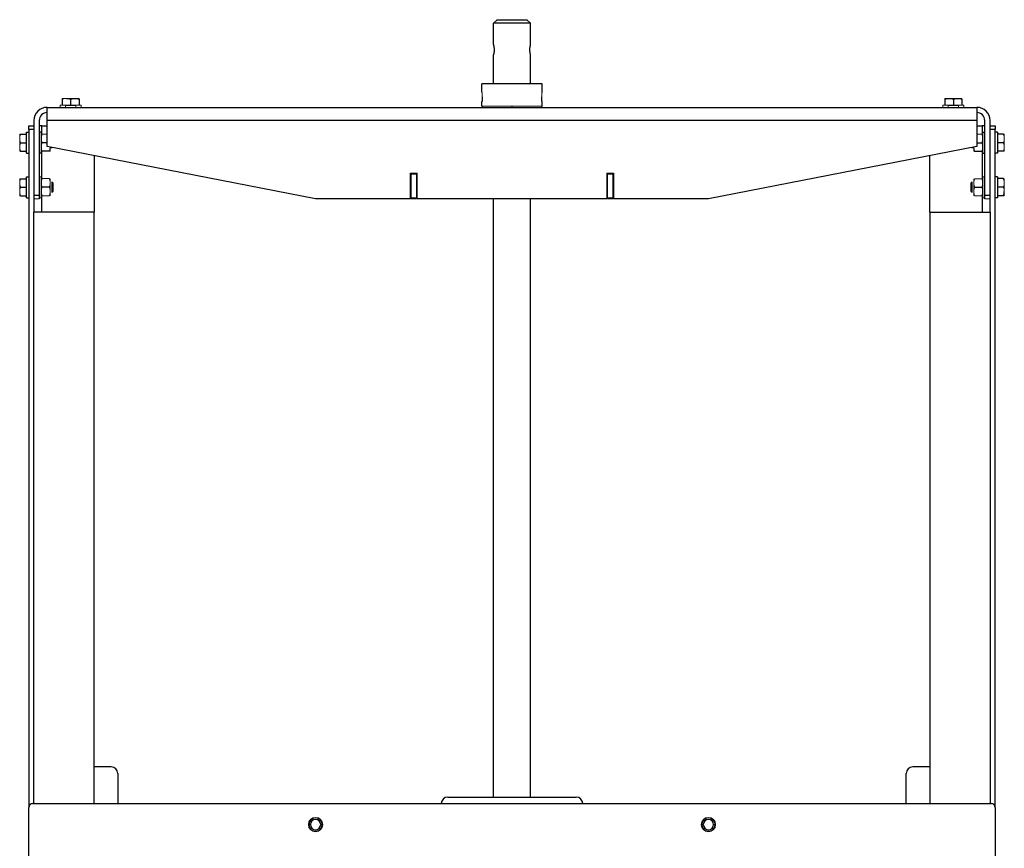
# Model space of a CAD drawing. Header units: millimetres. Extents: x 3 to 3643, y -1109 to 1171.
# Tile 13 of 13: x 2891 to 3643, y 92 to 725. Entities that reach past the tile are written whole.
import ezdxf

# ---------------------------------------------------------------- set-up
doc = ezdxf.new("R2010")
doc.units = ezdxf.units.MM

msp = doc.modelspace()

# ---------------------------------------------------------------- linework, layer by layer
at = {"color": 7, "linetype": 'Continuous', "lineweight": 25}
for p, q in [((3255.71, 725.09), (3252.96, 722.34)), ((3280.96, 722.34), (3252.96, 722.34)), ((3252.96, 706.09), (3252.96, 722.34)), ((3255.71, 725.09), (3278.21, 725.09)), ((3278.21, 725.09), (3280.96, 722.34)), ((3280.96, 706.09), (3280.96, 722.34)), ((3252.96, 706.09), (3252.96, 706.09)), ((3280.96, 706.09), (3280.96, 706.09)), ((3252.96, 698.09), (3252.96, 698.09)), ((3252.96, 676.09), (3252.96, 698.09)), ((3280.96, 698.09), (3280.96, 698.09)), ((3280.96, 676.09), (3280.96, 698.09)), ((3243.96, 669.89), (3243.96, 676.09)), ((3289.96, 676.09), (3243.96, 676.09)), ((3289.96, 669.89), (3289.96, 676.09)), ((2923.46, 664.41), (2923.46, 659.69)), ((2926.71, 664.99), (2933.21, 664.99)), ((2929.96, 664.41), (2929.96, 659.69)), ((2933.21, 664.99), (2936.46, 664.99)), ((2936.46, 664.41), (2936.46, 659.69)), ((3243.96, 662.29), (3244.01, 662.58)), ((3243.96, 662.29), (3243.96, 662.29)), ((3243.96, 659.09), (3243.96, 662.29)), ((3289.96, 662.29), (3289.96, 662.29)), ((3289.96, 659.09), (3289.96, 662.29)), ((3597.46, 664.99), (3600.71, 664.99)), ((3597.46, 664.41), (3597.46, 659.69)), ((3600.71, 664.99), (3607.21, 664.99)), ((3603.96, 664.41), (3603.96, 659.69)), ((3607.21, 664.99), (3610.46, 664.99)), ((3610.46, 664.41), (3610.46, 659.69)), ((2911.96, 648.09), (2911.96, 658.09)), ((2911.96, 658.09), (3621.96, 658.09)), ((3244.06, 659.09), (3244.06, 658.09)), ((3266.96, 658.09), (3266.96, 659.09)), ((3289.86, 658.09), (3289.86, 659.09)), ((3621.96, 658.09), (3621.96, 648.09)), ((2901.96, 648.09), (2901.96, 644.09)), ((2905.96, 648.09), (2905.96, 591.09)), ((2911.96, 628.09), (2911.96, 648.09)), ((3621.96, 648.09), (2911.96, 648.09)), ((3621.96, 648.09), (3621.96, 628.09)), ((3627.96, 591.09), (3627.96, 648.09)), ((3631.96, 644.09), (3631.96, 648.09)), ((2896.36, 623.09), (2896.36, 639.09)), ((2896.36, 639.09), (2897.96, 639.09)), ((2897.96, 641.09), (2897.96, 644.09)), ((2897.96, 644.09), (2901.96, 644.09)), ((2897.96, 641.09), (2897.96, 123.09)), ((2901.96, 641.09), (2897.96, 641.09)), ((2901.96, 644.09), (2901.96, 641.09)), ((2901.96, 641.09), (2901.96, 578.09)), ((2907.96, 644.09), (2905.96, 644.09)), ((2907.56, 639.09), (2905.96, 639.09)), ((2907.56, 639.09), (2907.56, 623.09)), ((2907.96, 644.09), (2911.96, 644.09)), ((3621.96, 644.09), (3625.96, 644.09)), ((3627.96, 644.09), (3625.96, 644.09)), ((3626.36, 639.09), (3627.96, 639.09)), ((3626.36, 623.09), (3626.36, 639.09)), ((3631.96, 641.09), (3631.96, 644.09)), ((3631.96, 644.09), (3635.96, 644.09)), ((3631.96, 578.09), (3631.96, 641.09)), ((3635.96, 641.09), (3631.96, 641.09)), ((3635.96, 644.09), (3635.96, 641.09)), ((3635.96, 123.09), (3635.96, 641.09)), ((3637.56, 639.09), (3635.96, 639.09)), ((3637.56, 639.09), (3637.56, 623.09)), ((2891.64, 637.59), (2896.36, 637.59)), ((3642.28, 637.59), (3637.56, 637.59)), ((2891.64, 631.09), (2896.36, 631.09)), ((2891.64, 624.59), (2896.36, 624.59)), ((2911.96, 631.09), (2908.14, 631.09)), ((2913.78, 624.59), (2908.14, 624.59)), ((3116.96, 588.09), (2911.96, 628.09)), ((2915.59, 627.09), (2915.59, 627.38)), ((3621.96, 628.09), (3416.96, 588.09)), ((3618.33, 627.38), (3618.33, 627.09)), ((3620.14, 624.59), (3625.78, 624.59)), ((3621.96, 631.09), (3625.78, 631.09)), ((3642.28, 631.09), (3637.56, 631.09)), ((3642.28, 624.59), (3637.56, 624.59)), ((2896.36, 623.09), (2897.96, 623.09)), ((2907.56, 623.09), (2905.96, 623.09)), ((2947.96, 621.07), (2947.96, 578.09)), ((3585.96, 578.09), (3585.96, 621.07)), ((3626.36, 623.09), (3627.96, 623.09)), ((3637.56, 623.09), (3635.96, 623.09)), ((2891.64, 603.59), (2896.36, 603.59)), ((2896.36, 589.09), (2896.36, 605.09)), ((2896.36, 605.09), (2897.96, 605.09)), ((2907.56, 605.09), (2907.56, 589.09)), ((3189.46, 588.09), (3189.46, 607.89)), ((3189.96, 589.09), (3189.96, 607.09)), ((3193.96, 607.09), (3193.96, 589.09)), ((3339.96, 589.09), (3339.96, 607.09)), ((3343.96, 607.09), (3343.96, 589.09)), ((3344.46, 607.89), (3344.46, 588.09)), ((3626.36, 589.09), (3626.36, 605.09)), ((3637.56, 605.09), (3635.96, 605.09)), ((3637.56, 605.09), (3637.56, 589.09)), ((3642.28, 603.62), (3637.56, 603.62)), ((2891.64, 597.09), (2896.36, 597.09)), ((2913.78, 597.15), (2908.14, 597.15)), ((2916.36, 600.33), (2916.36, 593.86)), ((3617.56, 593.86), (3617.56, 600.33)), ((3620.14, 597.09), (3625.78, 597.09)), ((3642.28, 597.15), (3637.56, 597.15)), ((2891.64, 590.59), (2896.36, 590.59)), ((2896.36, 589.09), (2897.96, 589.09)), ((2901.96, 591.09), (2905.96, 591.09)), ((2905.96, 591.09), (2905.96, 588.09)), ((3189.46, 588.09), (3116.96, 588.09)), ((3339.46, 588.09), (3194.46, 588.09)), ((3252.96, 131.09), (3252.96, 588.09)), ((3280.96, 131.09), (3280.96, 588.09)), ((3416.96, 588.09), (3344.46, 588.09)), ((3627.96, 591.09), (3631.96, 591.09)), ((3627.96, 588.09), (3627.96, 591.09)), ((3637.56, 589.09), (3635.96, 589.09)), ((3642.28, 590.62), (3637.56, 590.62)), ((3642.28, 590.56), (3637.56, 590.56)), ((2947.96, 578.09), (2901.96, 578.09)), ((2901.96, 126.09), (2901.96, 578.09)), ((2947.96, 126.09), (2947.96, 578.09)), ((3585.96, 578.09), (3585.96, 126.09)), ((3585.96, 578.09), (3631.96, 578.09)), ((3631.96, 578.09), (3631.96, 126.09)), ((2960.96, 154.09), (2947.96, 154.09)), ((3585.96, 154.09), (3572.96, 154.09)), ((2965.96, 149.09), (2965.96, 126.09)), ((3567.96, 126.09), (3567.96, 149.09)), ((3217.96, 131.09), (3315.96, 131.09)), ((2897.96, -531.91), (2897.96, 123.09)), ((2900.96, 126.09), (3632.96, 126.09)), ((3635.96, 123.09), (3635.96, -531.91)), ((3113.01, 110.09), (3111.81, 110.09)), ((3120.91, 110.09), (3122.11, 110.09)), ((3413.01, 110.09), (3411.81, 110.09)), ((3420.91, 110.09), (3422.11, 110.09))]:
    msp.add_line(p, q, dxfattribs=at)
at = {"color": 144, "linetype": 'Continuous', "lineweight": 18}
for p, q in [((2923.46, 664.99), (2926.71, 664.99)), ((2921.96, 659.69), (2937.96, 659.69)), ((2921.96, 659.69), (2921.96, 658.09)), ((2925.96, 659.49), (2933.96, 659.49)), ((2925.96, 659.49), (2925.96, 658.09)), ((2933.96, 659.49), (2933.96, 658.09)), ((2937.96, 659.69), (2937.96, 658.09)), ((3289.96, 659.09), (3243.96, 659.09)), ((3595.96, 659.69), (3611.96, 659.69)), ((3595.96, 659.69), (3595.96, 658.09)), ((3599.96, 659.49), (3607.96, 659.49)), ((3599.96, 659.49), (3599.96, 658.09)), ((3607.96, 659.49), (3607.96, 658.09)), ((3611.96, 659.69), (3611.96, 658.09)), ((2891.06, 634.34), (2891.06, 637.59)), ((2891.06, 627.84), (2891.06, 634.34)), ((2911.96, 637.59), (2908.14, 637.59)), ((3621.96, 637.59), (3625.78, 637.59)), ((3642.86, 637.59), (3642.86, 634.34)), ((3642.86, 634.34), (3642.86, 627.84)), ((2891.06, 624.59), (2891.06, 627.84)), ((2914.32, 627.63), (2913.78, 624.59)), ((2914.36, 627.63), (2914.36, 624.59)), ((2914.36, 627.09), (2915.59, 627.09)), ((2915.84, 627.34), (2915.59, 627.09)), ((3618.08, 627.34), (3618.33, 627.09)), ((3619.56, 627.09), (3618.33, 627.09)), ((3619.56, 624.59), (3619.56, 627.63)), ((3620.14, 624.59), (3619.6, 627.63)), ((3642.86, 627.84), (3642.86, 624.59)), ((2891.06, 600.34), (2891.06, 603.59)), ((2907.56, 605.09), (2905.96, 605.09)), ((2913.78, 603.62), (2908.14, 603.62)), ((2914.36, 603.59), (2914.36, 600.39)), ((3189.46, 607.89), (3194.46, 607.89)), ((3189.96, 607.09), (3189.96, 607.89)), ((3193.96, 607.09), (3189.96, 607.09)), ((3193.96, 607.89), (3193.96, 607.09)), ((3194.46, 607.89), (3194.46, 588.09)), ((3339.46, 588.09), (3339.46, 607.89)), ((3339.46, 607.89), (3344.46, 607.89)), ((3339.96, 607.09), (3339.96, 607.89)), ((3343.96, 607.09), (3339.96, 607.09)), ((3343.96, 607.89), (3343.96, 607.09)), ((3619.56, 600.34), (3619.56, 603.59)), ((3620.14, 603.59), (3625.78, 603.59)), ((3626.36, 605.09), (3627.96, 605.09)), ((3642.86, 603.59), (3642.86, 600.39)), ((2891.06, 593.84), (2891.06, 600.34)), ((2914.36, 600.39), (2914.36, 593.89)), ((2915.59, 593.09), (2915.59, 601.09)), ((2916.36, 600.33), (2915.59, 601.09)), ((3617.56, 600.33), (3618.33, 601.09)), ((3618.33, 601.09), (3618.33, 593.09)), ((3619.56, 593.84), (3619.56, 600.34)), ((3642.86, 600.39), (3642.86, 593.89)), ((2891.06, 590.59), (2891.06, 593.84)), ((2905.96, 588.09), (2901.96, 588.09)), ((2907.56, 589.09), (2905.96, 589.09)), ((2913.78, 590.62), (2908.14, 590.62)), ((2914.36, 593.89), (2914.36, 590.59)), ((2916.36, 593.86), (2915.59, 593.09)), ((3189.96, 589.09), (3193.96, 589.09)), ((3189.96, 588.09), (3189.96, 589.09)), ((3193.96, 588.09), (3189.96, 588.09)), ((3193.96, 589.09), (3193.96, 588.09)), ((3339.96, 589.09), (3343.96, 589.09)), ((3339.96, 588.09), (3339.96, 589.09)), ((3343.96, 588.09), (3339.96, 588.09)), ((3343.96, 589.09), (3343.96, 588.09)), ((3617.56, 593.86), (3618.33, 593.09)), ((3619.56, 590.59), (3619.56, 593.84)), ((3620.14, 590.59), (3625.78, 590.59)), ((3626.36, 589.09), (3627.96, 589.09)), ((3631.96, 588.09), (3627.96, 588.09)), ((3642.86, 593.89), (3642.86, 590.59))]:
    msp.add_line(p, q, dxfattribs=at)
at = {"color": 8, "linetype": 'Continuous', "lineweight": 25}
for p, q in [((2907.96, 636.58), (2907.96, 644.09)), ((3625.96, 644.09), (3625.96, 636.58)), ((2907.96, 602.62), (2907.96, 624.59)), ((3625.96, 624.59), (3625.96, 602.58)), ((2907.96, 596.14), (2907.96, 598.16)), ((3625.96, 598.1), (3625.96, 596.08)), ((2907.96, 578.09), (2907.96, 591.64)), ((3625.96, 591.6), (3625.96, 578.09))]:
    msp.add_line(p, q, dxfattribs=at)
at = {"color": 7, "linetype": 'Continuous', "lineweight": 25}
for centre, radius, start, end in [((2911.96, 648.09), 10, 90, 180), ((2911.96, 648.09), 6, 90, 180), ((3621.96, 648.09), 10, 0, 90), ((3621.96, 648.09), 6, 0, 90), ((2960.96, 149.09), 5, 0, 90), ((3572.96, 149.09), 5, 90, 180), ((3217.96, 126.09), 5, 90, 180), ((3315.96, 126.09), 5, 0, 90), ((2900.96, 123.09), 3, 90, 180), ((3632.96, 123.09), 3, 0, 90), ((3116.96, 110.09), 5.15, 0, 180), ((3116.96, 110.09), 3.95, 0, 180), ((3416.96, 110.09), 5.15, 0, 180), ((3416.96, 110.09), 3.95, 0, 180), ((3116.96, 110.09), 5.15, 180, 0), ((3116.96, 110.09), 3.95, 180, 0), ((3416.96, 110.09), 5.15, 180, 0), ((3416.96, 110.09), 3.95, 180, 0)]:
    msp.add_arc(centre, radius, start, end, dxfattribs=at)
at = {"color": 144, "linetype": 'Continuous', "lineweight": 18}
for centre, start, end in [((3116.96, 110.09), 0, 180), ((3416.96, 110.09), 0, 180), ((3116.96, 110.09), 180, 0), ((3416.96, 110.09), 180, 0)]:
    msp.add_arc(centre, 5.5, start, end, dxfattribs=at)
at = {"color": 7, "linetype": 'Continuous', "lineweight": 25}
for points, knots in [([(3253.54, 702.09), (3253.54, 702.16), (3253.54, 702.28), (3253.54, 702.47), (3253.53, 702.66), (3253.52, 702.86), (3253.51, 703.05), (3253.49, 703.24), (3253.48, 703.44), (3253.45, 703.68), (3253.41, 703.98), (3253.36, 704.3), (3253.31, 704.62), (3253.25, 704.93), (3253.19, 705.2), (3253.13, 705.44), (3253.09, 705.63), (3253.04, 705.8), (3253.01, 705.93), (3252.98, 706.03), (3252.96, 706.08), (3252.96, 706.09), (3252.96, 706.09)], [0, 0, 0, 0, 0.0296015, 0.0596666, 0.0902015, 0.1212117, 0.1527027, 0.1846797, 0.2171476, 0.2501113, 0.3093345, 0.3752371, 0.4260932, 0.5004203, 0.5718914, 0.6250371, 0.6906384, 0.7503212, 0.8153096, 0.8785595, 0.9401091, 1, 1, 1, 1]), ([(3252.96, 698.09), (3252.96, 698.09), (3252.96, 698.1), (3252.96, 698.11), (3252.97, 698.13), (3252.98, 698.17), (3252.99, 698.21), (3253.01, 698.26), (3253.02, 698.32), (3253.05, 698.42), (3253.09, 698.56), (3253.13, 698.75), (3253.19, 698.99), (3253.25, 699.26), (3253.31, 699.57), (3253.36, 699.89), (3253.41, 700.21), (3253.46, 700.57), (3253.5, 700.94), (3253.52, 701.33), (3253.54, 701.71), (3253.54, 701.97), (3253.54, 702.09)], [0, 0, 0, 0, 0.029808, 0.060029, 0.090669, 0.121732, 0.153224, 0.18515, 0.217514, 0.250322, 0.309731, 0.37503, 0.428374, 0.500362, 0.574361, 0.625244, 0.69104, 0.750204, 0.815543, 0.878928, 0.940399, 1, 1, 1, 1]), ([(3280.96, 706.09), (3280.96, 706.09), (3280.96, 706.09), (3280.95, 706.08), (3280.95, 706.05), (3280.94, 706.02), (3280.93, 705.98), (3280.91, 705.93), (3280.89, 705.86), (3280.87, 705.77), (3280.83, 705.63), (3280.79, 705.44), (3280.73, 705.2), (3280.67, 704.92), (3280.61, 704.62), (3280.55, 704.29), (3280.51, 703.98), (3280.46, 703.62), (3280.42, 703.25), (3280.4, 702.86), (3280.38, 702.47), (3280.38, 702.22), (3280.38, 702.09)], [0, 0, 0, 0, 0.029808, 0.060029, 0.090669, 0.121732, 0.153224, 0.18515, 0.217514, 0.250322, 0.309731, 0.37503, 0.428374, 0.500362, 0.574361, 0.625244, 0.69104, 0.750204, 0.815543, 0.878928, 0.940399, 1, 1, 1, 1]), ([(3280.38, 702.09), (3280.38, 702.03), (3280.38, 701.91), (3280.38, 701.72), (3280.39, 701.52), (3280.4, 701.33), (3280.41, 701.14), (3280.42, 700.94), (3280.44, 700.75), (3280.47, 700.51), (3280.51, 700.21), (3280.55, 699.89), (3280.61, 699.57), (3280.67, 699.26), (3280.73, 698.98), (3280.79, 698.75), (3280.83, 698.56), (3280.88, 698.39), (3280.91, 698.26), (3280.94, 698.16), (3280.96, 698.1), (3280.96, 698.1), (3280.96, 698.09)], [0, 0, 0, 0, 0.029601, 0.059667, 0.090201, 0.121212, 0.152703, 0.18468, 0.217148, 0.250111, 0.309335, 0.375237, 0.426093, 0.50042, 0.571891, 0.625037, 0.690638, 0.750321, 0.81531, 0.87856, 0.940109, 1, 1, 1, 1]), ([(2926.71, 664.99), (2926.8, 664.99), (2926.98, 664.99), (2927.26, 664.98), (2927.58, 664.95), (2927.95, 664.91), (2928.48, 664.82), (2929.16, 664.67), (2929.69, 664.5), (2929.96, 664.41)], [0, 0, 0, 0, 0.083508, 0.166991, 0.250907, 0.374976, 0.500396, 0.745108, 1, 1, 1, 1]), ([(2929.96, 664.41), (2930.07, 664.45), (2930.29, 664.52), (2930.61, 664.61), (2930.93, 664.7), (2931.25, 664.77), (2931.6, 664.84), (2931.98, 664.91), (2932.39, 664.96), (2932.8, 664.99), (2933.07, 664.99), (2933.21, 664.99)], [0, 0, 0, 0, 0.103678, 0.205184, 0.30486, 0.403084, 0.500277, 0.625508, 0.749528, 0.875047, 1, 1, 1, 1]), ([(2933.21, 664.99), (2933.3, 664.99), (2933.48, 664.99), (2933.76, 664.98), (2934.08, 664.95), (2934.45, 664.91), (2934.98, 664.82), (2935.66, 664.67), (2936.19, 664.5), (2936.46, 664.41)], [0, 0, 0, 0, 0.083508, 0.166991, 0.250907, 0.374976, 0.500396, 0.745108, 1, 1, 1, 1]), ([(2936.46, 664.41), (2936.46, 664.45), (2936.46, 664.52), (2936.46, 664.61), (2936.46, 664.7), (2936.46, 664.77), (2936.46, 664.84), (2936.46, 664.91), (2936.46, 664.96), (2936.46, 664.99), (2936.46, 664.99), (2936.46, 664.99)], [0, 0, 0, 0, 0.10321, 0.20427, 0.303514, 0.401316, 0.49809, 0.623873, 0.748318, 0.874385, 1, 1, 1, 1]), ([(3244.28, 666.09), (3244.28, 666.03), (3244.28, 665.91), (3244.27, 665.72), (3244.27, 665.54), (3244.26, 665.29), (3244.25, 664.99), (3244.23, 664.64), (3244.21, 664.3), (3244.17, 663.87), (3244.12, 663.39), (3244.07, 662.99), (3244.03, 662.74), (3244, 662.58), (3243.99, 662.45), (3243.97, 662.36), (3243.96, 662.3), (3243.96, 662.3), (3243.96, 662.29)], [0, 0, 0, 0, 0.031254, 0.06244, 0.093637, 0.124922, 0.187567, 0.250307, 0.312615, 0.375018, 0.500234, 0.625003, 0.687536, 0.750036, 0.812694, 0.875312, 0.937665, 1, 1, 1, 1]), ([(3289.96, 662.29), (3289.96, 662.29), (3289.96, 662.3), (3289.96, 662.31), (3289.95, 662.33), (3289.95, 662.38), (3289.93, 662.45), (3289.91, 662.58), (3289.89, 662.74), (3289.85, 662.99), (3289.8, 663.39), (3289.75, 663.87), (3289.71, 664.3), (3289.69, 664.64), (3289.67, 664.99), (3289.65, 665.35), (3289.65, 665.72), (3289.64, 665.97), (3289.64, 666.09)], [0, 0, 0, 0, 0.031259, 0.062449, 0.093645, 0.124922, 0.187586, 0.250307, 0.312638, 0.375018, 0.500234, 0.625002, 0.687559, 0.750037, 0.812709, 0.875312, 0.937668, 1, 1, 1, 1]), ([(3597.46, 664.41), (3597.57, 664.45), (3597.79, 664.52), (3598.11, 664.61), (3598.43, 664.7), (3598.75, 664.77), (3599.1, 664.84), (3599.48, 664.91), (3599.89, 664.96), (3600.3, 664.99), (3600.57, 664.99), (3600.71, 664.99)], [0, 0, 0, 0, 0.103678, 0.205184, 0.30486, 0.403084, 0.500277, 0.625508, 0.749528, 0.875047, 1, 1, 1, 1]), ([(3597.46, 664.99), (3597.46, 664.99), (3597.46, 664.99), (3597.46, 664.98), (3597.46, 664.95), (3597.46, 664.91), (3597.46, 664.82), (3597.46, 664.67), (3597.46, 664.5), (3597.46, 664.41)], [0, 0, 0, 0, 0.083375, 0.166778, 0.250668, 0.374704, 0.49998, 0.744893, 1, 1, 1, 1]), ([(3600.71, 664.99), (3600.8, 664.99), (3600.98, 664.99), (3601.26, 664.98), (3601.58, 664.95), (3601.95, 664.91), (3602.48, 664.82), (3603.16, 664.67), (3603.69, 664.5), (3603.96, 664.41)], [0, 0, 0, 0, 0.083508, 0.166991, 0.250907, 0.374976, 0.500396, 0.745108, 1, 1, 1, 1]), ([(3603.96, 664.41), (3604.07, 664.45), (3604.29, 664.52), (3604.61, 664.61), (3604.93, 664.7), (3605.25, 664.77), (3605.6, 664.84), (3605.98, 664.91), (3606.39, 664.96), (3606.8, 664.99), (3607.07, 664.99), (3607.21, 664.99)], [0, 0, 0, 0, 0.103678, 0.205184, 0.30486, 0.403084, 0.500277, 0.625508, 0.749528, 0.875047, 1, 1, 1, 1]), ([(3607.21, 664.99), (3607.3, 664.99), (3607.48, 664.99), (3607.76, 664.98), (3608.08, 664.95), (3608.45, 664.91), (3608.98, 664.82), (3609.66, 664.67), (3610.19, 664.5), (3610.46, 664.41)], [0, 0, 0, 0, 0.083508, 0.166991, 0.250907, 0.374976, 0.500396, 0.745108, 1, 1, 1, 1]), ([(3610.46, 664.41), (3610.46, 664.45), (3610.46, 664.52), (3610.46, 664.61), (3610.46, 664.7), (3610.46, 664.77), (3610.46, 664.84), (3610.46, 664.91), (3610.46, 664.96), (3610.46, 664.99), (3610.46, 664.99), (3610.46, 664.99)], [0, 0, 0, 0, 0.10321, 0.20427, 0.303514, 0.401316, 0.49809, 0.623873, 0.748318, 0.874385, 1, 1, 1, 1]), ([(3642.28, 603.56), (3642.31, 603.57), (3642.39, 603.57), (3642.48, 603.57), (3642.56, 603.57), (3642.64, 603.58), (3642.71, 603.58), (3642.77, 603.58), (3642.82, 603.59), (3642.85, 603.59), (3642.86, 603.59), (3642.86, 603.59)], [0, 0, 0, 0, 0.10321, 0.20427, 0.303514, 0.401316, 0.49809, 0.623873, 0.748318, 0.874385, 1, 1, 1, 1]), ([(3642.28, 590.56), (3642.31, 590.67), (3642.39, 590.89), (3642.48, 591.21), (3642.57, 591.53), (3642.64, 591.85), (3642.71, 592.2), (3642.77, 592.57), (3642.82, 592.98), (3642.85, 593.39), (3642.86, 593.66), (3642.86, 593.8)], [0, 0, 0, 0, 0.103678, 0.205184, 0.30486, 0.403084, 0.500277, 0.625508, 0.749528, 0.875047, 1, 1, 1, 1]), ([(3642.86, 590.59), (3642.86, 590.59), (3642.86, 590.59), (3642.84, 590.59), (3642.82, 590.59), (3642.77, 590.58), (3642.68, 590.58), (3642.53, 590.57), (3642.36, 590.57), (3642.28, 590.56)], [0, 0, 0, 0, 0.083375, 0.166778, 0.250668, 0.374704, 0.49998, 0.744893, 1, 1, 1, 1])]:
    msp.add_open_spline(points, degree=3, knots=knots, dxfattribs=at)
at = {"color": 144, "linetype": 'Continuous', "lineweight": 18}
for points, knots in [([(3243.96, 669.89), (3243.96, 669.89), (3243.96, 669.89), (3243.96, 669.88), (3243.97, 669.85), (3243.97, 669.81), (3243.99, 669.74), (3244, 669.61), (3244.03, 669.45), (3244.07, 669.19), (3244.12, 668.8), (3244.17, 668.32), (3244.21, 667.89), (3244.23, 667.55), (3244.25, 667.2), (3244.26, 666.84), (3244.27, 666.47), (3244.27, 666.22), (3244.28, 666.09)], [0, 0, 0, 0, 0.031244, 0.062419, 0.0936, 0.124863, 0.18739, 0.249973, 0.312578, 0.375232, 0.499804, 0.625041, 0.68742, 0.74972, 0.812374, 0.874958, 0.937491, 1, 1, 1, 1]), ([(3289.64, 666.09), (3289.64, 666.16), (3289.64, 666.28), (3289.65, 666.47), (3289.65, 666.65), (3289.66, 666.9), (3289.67, 667.2), (3289.69, 667.55), (3289.71, 667.89), (3289.75, 668.32), (3289.8, 668.8), (3289.85, 669.19), (3289.89, 669.45), (3289.91, 669.61), (3289.93, 669.74), (3289.95, 669.83), (3289.96, 669.88), (3289.96, 669.89), (3289.96, 669.89)], [0, 0, 0, 0, 0.03137, 0.062671, 0.093983, 0.125384, 0.187688, 0.250085, 0.312627, 0.375265, 0.500232, 0.624817, 0.687496, 0.750141, 0.812447, 0.874713, 0.937365, 1, 1, 1, 1]), ([(2926.71, 664.99), (2926.62, 664.99), (2926.44, 664.99), (2926.17, 664.98), (2925.9, 664.96), (2925.62, 664.93), (2925.35, 664.89), (2924.99, 664.82), (2924.54, 664.73), (2924.01, 664.59), (2923.64, 664.47), (2923.46, 664.41)], [0, 0, 0, 0, 0.081502, 0.163638, 0.246471, 0.33006, 0.414465, 0.499743, 0.659263, 0.825926, 1, 1, 1, 1]), ([(2923.46, 664.41), (2923.46, 664.45), (2923.46, 664.52), (2923.46, 664.62), (2923.46, 664.7), (2923.46, 664.78), (2923.46, 664.86), (2923.46, 664.93), (2923.46, 664.98), (2923.46, 664.99), (2923.46, 664.99)], [0, 0, 0, 0, 0.105254, 0.207833, 0.307789, 0.405181, 0.500071, 0.669761, 0.836245, 1, 1, 1, 1]), ([(2891.64, 637.59), (2891.6, 637.48), (2891.53, 637.26), (2891.44, 636.93), (2891.35, 636.61), (2891.28, 636.3), (2891.2, 635.91), (2891.12, 635.44), (2891.07, 634.89), (2891.06, 634.52), (2891.06, 634.34)], [0, 0, 0, 0, 0.105163, 0.207654, 0.307527, 0.40484, 0.499654, 0.669491, 0.836114, 1, 1, 1, 1]), ([(2891.06, 637.59), (2891.06, 637.59), (2891.06, 637.59), (2891.08, 637.59), (2891.1, 637.59), (2891.13, 637.59), (2891.17, 637.59), (2891.23, 637.59), (2891.33, 637.59), (2891.47, 637.59), (2891.58, 637.59), (2891.64, 637.59)], [0, 0, 0, 0, 0.081844, 0.16433, 0.247522, 0.331479, 0.416262, 0.501929, 0.660777, 0.826712, 1, 1, 1, 1]), ([(2891.06, 634.34), (2891.06, 634.25), (2891.06, 634.07), (2891.08, 633.8), (2891.1, 633.53), (2891.13, 633.26), (2891.17, 632.98), (2891.23, 632.62), (2891.32, 632.18), (2891.46, 631.64), (2891.58, 631.28), (2891.64, 631.09)], [0, 0, 0, 0, 0.081502, 0.163638, 0.246471, 0.33006, 0.414465, 0.499743, 0.659263, 0.825926, 1, 1, 1, 1]), ([(2908.14, 637.59), (2908.1, 637.48), (2908.03, 637.26), (2907.94, 636.93), (2907.85, 636.61), (2907.78, 636.3), (2907.7, 635.91), (2907.62, 635.44), (2907.57, 634.89), (2907.56, 634.52), (2907.56, 634.34)], [0, 0, 0, 0, 0.105163, 0.207654, 0.307527, 0.40484, 0.499654, 0.669491, 0.836114, 1, 1, 1, 1]), ([(2907.56, 634.34), (2907.56, 634.25), (2907.56, 634.07), (2907.58, 633.8), (2907.6, 633.53), (2907.63, 633.26), (2907.67, 632.98), (2907.73, 632.62), (2907.82, 632.18), (2907.96, 631.64), (2908.08, 631.28), (2908.14, 631.09)], [0, 0, 0, 0, 0.081502, 0.163638, 0.246471, 0.33006, 0.414465, 0.499743, 0.659263, 0.825926, 1, 1, 1, 1]), ([(3626.36, 634.34), (3626.36, 634.43), (3626.36, 634.61), (3626.34, 634.88), (3626.32, 635.16), (3626.29, 635.43), (3626.25, 635.71), (3626.19, 636.07), (3626.09, 636.51), (3625.95, 637.05), (3625.84, 637.41), (3625.78, 637.59)], [0, 0, 0, 0, 0.081502, 0.163638, 0.246471, 0.33006, 0.414465, 0.499743, 0.659263, 0.825926, 1, 1, 1, 1]), ([(3625.78, 631.09), (3625.82, 631.2), (3625.89, 631.42), (3625.98, 631.75), (3626.07, 632.07), (3626.14, 632.39), (3626.22, 632.78), (3626.29, 633.25), (3626.35, 633.8), (3626.36, 634.16), (3626.36, 634.34)], [0, 0, 0, 0, 0.105163, 0.207654, 0.307527, 0.40484, 0.499654, 0.669491, 0.836114, 1, 1, 1, 1]), ([(3642.86, 634.34), (3642.86, 634.43), (3642.86, 634.61), (3642.84, 634.88), (3642.82, 635.16), (3642.79, 635.43), (3642.75, 635.71), (3642.69, 636.07), (3642.59, 636.51), (3642.45, 637.05), (3642.34, 637.41), (3642.28, 637.59)], [0, 0, 0, 0, 0.0815015, 0.1636378, 0.2464705, 0.3300601, 0.4144652, 0.4997428, 0.6592633, 0.825926, 1, 1, 1, 1]), ([(3642.28, 637.59), (3642.32, 637.59), (3642.39, 637.59), (3642.48, 637.59), (3642.57, 637.59), (3642.64, 637.59), (3642.72, 637.59), (3642.79, 637.59), (3642.85, 637.59), (3642.86, 637.59), (3642.86, 637.59)], [0, 0, 0, 0, 0.105254, 0.207833, 0.307789, 0.405181, 0.500071, 0.669761, 0.836245, 1, 1, 1, 1]), ([(3642.28, 631.09), (3642.32, 631.2), (3642.39, 631.42), (3642.48, 631.75), (3642.57, 632.07), (3642.64, 632.39), (3642.72, 632.78), (3642.79, 633.25), (3642.85, 633.8), (3642.86, 634.16), (3642.86, 634.34)], [0, 0, 0, 0, 0.1051631, 0.2076544, 0.3075274, 0.4048399, 0.4996542, 0.669491, 0.8361136, 1, 1, 1, 1]), ([(2891.64, 631.09), (2891.6, 630.98), (2891.53, 630.76), (2891.44, 630.43), (2891.35, 630.11), (2891.28, 629.8), (2891.2, 629.41), (2891.12, 628.94), (2891.07, 628.39), (2891.06, 628.02), (2891.06, 627.84)], [0, 0, 0, 0, 0.105163, 0.207654, 0.307527, 0.40484, 0.499654, 0.669491, 0.836114, 1, 1, 1, 1]), ([(2891.06, 627.84), (2891.06, 627.75), (2891.06, 627.57), (2891.08, 627.3), (2891.1, 627.03), (2891.13, 626.76), (2891.17, 626.48), (2891.23, 626.12), (2891.32, 625.68), (2891.46, 625.14), (2891.58, 624.78), (2891.64, 624.59)], [0, 0, 0, 0, 0.081502, 0.163638, 0.246471, 0.33006, 0.414465, 0.499743, 0.659263, 0.825926, 1, 1, 1, 1]), ([(2891.64, 624.59), (2891.6, 624.59), (2891.53, 624.59), (2891.44, 624.59), (2891.35, 624.59), (2891.28, 624.59), (2891.2, 624.59), (2891.12, 624.59), (2891.07, 624.59), (2891.06, 624.59), (2891.06, 624.59)], [0, 0, 0, 0, 0.105254, 0.207833, 0.307789, 0.405181, 0.500071, 0.669761, 0.836245, 1, 1, 1, 1]), ([(2908.14, 631.09), (2908.1, 630.98), (2908.03, 630.76), (2907.94, 630.43), (2907.85, 630.11), (2907.78, 629.8), (2907.7, 629.41), (2907.62, 628.94), (2907.57, 628.39), (2907.56, 628.02), (2907.56, 627.84)], [0, 0, 0, 0, 0.1051631, 0.2076544, 0.3075274, 0.4048399, 0.4996542, 0.669491, 0.8361136, 1, 1, 1, 1]), ([(2907.56, 627.84), (2907.56, 627.75), (2907.56, 627.57), (2907.58, 627.3), (2907.6, 627.03), (2907.63, 626.76), (2907.67, 626.48), (2907.73, 626.12), (2907.82, 625.68), (2907.96, 625.14), (2908.08, 624.78), (2908.14, 624.59)], [0, 0, 0, 0, 0.081502, 0.163638, 0.246471, 0.33006, 0.414465, 0.499743, 0.659263, 0.825926, 1, 1, 1, 1]), ([(2908.14, 624.59), (2908.1, 624.59), (2908.03, 624.59), (2907.94, 624.59), (2907.85, 624.59), (2907.78, 624.59), (2907.7, 624.59), (2907.62, 624.59), (2907.57, 624.59), (2907.56, 624.59), (2907.56, 624.59)], [0, 0, 0, 0, 0.105406, 0.208129, 0.308224, 0.405748, 0.500764, 0.670211, 0.836465, 1, 1, 1, 1]), ([(2914.36, 624.59), (2914.36, 624.59), (2914.36, 624.59), (2914.34, 624.59), (2914.32, 624.59), (2914.29, 624.59), (2914.25, 624.59), (2914.19, 624.59), (2914.09, 624.59), (2913.95, 624.59), (2913.84, 624.59), (2913.78, 624.59)], [0, 0, 0, 0, 0.081802, 0.164245, 0.247393, 0.331306, 0.416044, 0.501664, 0.660592, 0.826616, 1, 1, 1, 1]), ([(3620.14, 624.59), (3620.1, 624.59), (3620.03, 624.59), (3619.94, 624.59), (3619.85, 624.59), (3619.78, 624.59), (3619.7, 624.59), (3619.62, 624.59), (3619.57, 624.59), (3619.56, 624.59), (3619.56, 624.59)], [0, 0, 0, 0, 0.105406, 0.208129, 0.308224, 0.405748, 0.500764, 0.670211, 0.836465, 1, 1, 1, 1]), ([(3626.36, 627.84), (3626.36, 627.93), (3626.36, 628.11), (3626.34, 628.38), (3626.32, 628.66), (3626.29, 628.93), (3626.25, 629.21), (3626.19, 629.57), (3626.09, 630.01), (3625.95, 630.55), (3625.84, 630.91), (3625.78, 631.09)], [0, 0, 0, 0, 0.081502, 0.163638, 0.246471, 0.33006, 0.414465, 0.499743, 0.659263, 0.825926, 1, 1, 1, 1]), ([(3625.78, 624.59), (3625.82, 624.7), (3625.89, 624.92), (3625.98, 625.25), (3626.07, 625.57), (3626.14, 625.89), (3626.22, 626.28), (3626.29, 626.75), (3626.35, 627.3), (3626.36, 627.66), (3626.36, 627.84)], [0, 0, 0, 0, 0.1051631, 0.2076544, 0.3075274, 0.4048399, 0.4996542, 0.669491, 0.8361136, 1, 1, 1, 1]), ([(3626.36, 624.59), (3626.36, 624.59), (3626.36, 624.59), (3626.34, 624.59), (3626.32, 624.59), (3626.29, 624.59), (3626.25, 624.59), (3626.19, 624.59), (3626.09, 624.59), (3625.95, 624.59), (3625.84, 624.59), (3625.78, 624.59)], [0, 0, 0, 0, 0.081802, 0.164245, 0.247393, 0.331306, 0.416044, 0.501664, 0.660592, 0.826616, 1, 1, 1, 1]), ([(3642.86, 627.84), (3642.86, 627.93), (3642.86, 628.11), (3642.84, 628.38), (3642.82, 628.66), (3642.79, 628.93), (3642.75, 629.21), (3642.69, 629.57), (3642.59, 630.01), (3642.45, 630.55), (3642.34, 630.91), (3642.28, 631.09)], [0, 0, 0, 0, 0.0815015, 0.1636378, 0.2464705, 0.3300601, 0.4144652, 0.4997428, 0.6592633, 0.825926, 1, 1, 1, 1]), ([(3642.28, 624.59), (3642.32, 624.7), (3642.39, 624.92), (3642.48, 625.25), (3642.57, 625.57), (3642.64, 625.89), (3642.72, 626.28), (3642.79, 626.75), (3642.85, 627.3), (3642.86, 627.66), (3642.86, 627.84)], [0, 0, 0, 0, 0.105163, 0.207654, 0.307527, 0.40484, 0.499654, 0.669491, 0.836114, 1, 1, 1, 1]), ([(3642.86, 624.59), (3642.86, 624.59), (3642.86, 624.59), (3642.84, 624.59), (3642.82, 624.59), (3642.79, 624.59), (3642.75, 624.59), (3642.69, 624.59), (3642.59, 624.59), (3642.45, 624.59), (3642.34, 624.59), (3642.28, 624.59)], [0, 0, 0, 0, 0.081844, 0.16433, 0.247522, 0.331479, 0.416262, 0.501929, 0.660777, 0.826712, 1, 1, 1, 1]), ([(2891.64, 603.59), (2891.6, 603.48), (2891.53, 603.26), (2891.44, 602.93), (2891.35, 602.61), (2891.28, 602.3), (2891.2, 601.91), (2891.12, 601.44), (2891.07, 600.89), (2891.06, 600.52), (2891.06, 600.34)], [0, 0, 0, 0, 0.105163, 0.207654, 0.307527, 0.40484, 0.499654, 0.669491, 0.836114, 1, 1, 1, 1]), ([(2891.06, 603.59), (2891.06, 603.59), (2891.06, 603.59), (2891.08, 603.59), (2891.1, 603.59), (2891.13, 603.59), (2891.17, 603.59), (2891.23, 603.59), (2891.33, 603.59), (2891.47, 603.59), (2891.58, 603.59), (2891.64, 603.59)], [0, 0, 0, 0, 0.081844, 0.16433, 0.247522, 0.331479, 0.416262, 0.501929, 0.660777, 0.826712, 1, 1, 1, 1]), ([(2908.14, 603.62), (2908.1, 603.51), (2908.03, 603.29), (2907.94, 602.97), (2907.85, 602.65), (2907.78, 602.33), (2907.7, 601.94), (2907.62, 601.47), (2907.57, 600.93), (2907.56, 600.57), (2907.56, 600.39)], [0, 0, 0, 0, 0.105163, 0.207654, 0.307527, 0.40484, 0.499654, 0.669491, 0.836114, 1, 1, 1, 1]), ([(2914.36, 600.39), (2914.36, 600.48), (2914.36, 600.66), (2914.34, 600.93), (2914.32, 601.2), (2914.29, 601.47), (2914.25, 601.75), (2914.19, 602.1), (2914.09, 602.54), (2913.95, 603.08), (2913.84, 603.44), (2913.78, 603.62)], [0, 0, 0, 0, 0.081502, 0.163638, 0.246471, 0.33006, 0.414465, 0.499743, 0.659263, 0.825926, 1, 1, 1, 1]), ([(3620.14, 603.59), (3620.1, 603.48), (3620.03, 603.26), (3619.94, 602.93), (3619.85, 602.61), (3619.78, 602.3), (3619.7, 601.91), (3619.62, 601.44), (3619.57, 600.89), (3619.56, 600.52), (3619.56, 600.34)], [0, 0, 0, 0, 0.1051631, 0.2076544, 0.3075274, 0.4048399, 0.4996542, 0.669491, 0.8361136, 1, 1, 1, 1]), ([(3626.36, 600.34), (3626.36, 600.43), (3626.36, 600.61), (3626.34, 600.88), (3626.32, 601.16), (3626.29, 601.43), (3626.25, 601.71), (3626.19, 602.07), (3626.09, 602.51), (3625.95, 603.05), (3625.84, 603.41), (3625.78, 603.59)], [0, 0, 0, 0, 0.081502, 0.163638, 0.246471, 0.33006, 0.414465, 0.499743, 0.659263, 0.825926, 1, 1, 1, 1]), ([(3642.86, 600.39), (3642.86, 600.48), (3642.86, 600.66), (3642.84, 600.93), (3642.82, 601.2), (3642.79, 601.47), (3642.75, 601.75), (3642.69, 602.1), (3642.59, 602.54), (3642.45, 603.08), (3642.34, 603.44), (3642.28, 603.62)], [0, 0, 0, 0, 0.081502, 0.163638, 0.246471, 0.33006, 0.414465, 0.499743, 0.659263, 0.825926, 1, 1, 1, 1]), ([(3642.28, 603.62), (3642.32, 603.62), (3642.39, 603.62), (3642.48, 603.62), (3642.57, 603.61), (3642.64, 603.61), (3642.72, 603.61), (3642.79, 603.6), (3642.85, 603.6), (3642.86, 603.59), (3642.86, 603.59)], [0, 0, 0, 0, 0.105254, 0.207833, 0.307789, 0.405181, 0.500071, 0.669761, 0.836245, 1, 1, 1, 1]), ([(2891.06, 600.34), (2891.06, 600.25), (2891.06, 600.07), (2891.08, 599.8), (2891.1, 599.53), (2891.13, 599.26), (2891.17, 598.98), (2891.23, 598.62), (2891.32, 598.18), (2891.46, 597.64), (2891.58, 597.28), (2891.64, 597.09)], [0, 0, 0, 0, 0.081502, 0.163638, 0.246471, 0.33006, 0.414465, 0.499743, 0.659263, 0.825926, 1, 1, 1, 1]), ([(2891.64, 597.09), (2891.6, 596.98), (2891.53, 596.76), (2891.44, 596.43), (2891.35, 596.11), (2891.28, 595.8), (2891.2, 595.41), (2891.12, 594.94), (2891.07, 594.39), (2891.06, 594.02), (2891.06, 593.84)], [0, 0, 0, 0, 0.1051631, 0.2076544, 0.3075274, 0.4048399, 0.4996542, 0.669491, 0.8361136, 1, 1, 1, 1]), ([(2907.56, 600.39), (2907.56, 600.3), (2907.56, 600.12), (2907.58, 599.85), (2907.6, 599.58), (2907.63, 599.3), (2907.67, 599.03), (2907.73, 598.67), (2907.82, 598.23), (2907.96, 597.69), (2908.08, 597.34), (2908.14, 597.15)], [0, 0, 0, 0, 0.0815015, 0.1636378, 0.2464705, 0.3300601, 0.4144652, 0.4997428, 0.6592633, 0.825926, 1, 1, 1, 1]), ([(2908.14, 597.15), (2908.1, 597.04), (2908.03, 596.82), (2907.94, 596.49), (2907.85, 596.17), (2907.78, 595.85), (2907.7, 595.46), (2907.62, 594.98), (2907.57, 594.43), (2907.56, 594.07), (2907.56, 593.89)], [0, 0, 0, 0, 0.105163, 0.207654, 0.307527, 0.40484, 0.499654, 0.669491, 0.836114, 1, 1, 1, 1]), ([(2913.78, 597.15), (2913.82, 597.26), (2913.89, 597.48), (2913.98, 597.81), (2914.07, 598.13), (2914.14, 598.44), (2914.22, 598.83), (2914.29, 599.3), (2914.35, 599.85), (2914.36, 600.21), (2914.36, 600.39)], [0, 0, 0, 0, 0.105163, 0.207654, 0.307527, 0.40484, 0.499654, 0.669491, 0.836114, 1, 1, 1, 1]), ([(2914.36, 593.89), (2914.36, 593.98), (2914.36, 594.16), (2914.34, 594.43), (2914.32, 594.7), (2914.29, 594.98), (2914.25, 595.26), (2914.19, 595.62), (2914.09, 596.06), (2913.95, 596.6), (2913.84, 596.97), (2913.78, 597.15)], [0, 0, 0, 0, 0.0815015, 0.1636378, 0.2464705, 0.3300601, 0.4144652, 0.4997428, 0.6592633, 0.825926, 1, 1, 1, 1]), ([(3619.56, 600.34), (3619.56, 600.25), (3619.56, 600.07), (3619.58, 599.8), (3619.6, 599.53), (3619.63, 599.26), (3619.67, 598.98), (3619.73, 598.62), (3619.82, 598.18), (3619.96, 597.64), (3620.08, 597.28), (3620.14, 597.09)], [0, 0, 0, 0, 0.0815015, 0.1636378, 0.2464705, 0.3300601, 0.4144652, 0.4997428, 0.6592633, 0.825926, 1, 1, 1, 1]), ([(3620.14, 597.09), (3620.1, 596.98), (3620.03, 596.76), (3619.94, 596.43), (3619.85, 596.11), (3619.78, 595.8), (3619.7, 595.41), (3619.62, 594.94), (3619.57, 594.39), (3619.56, 594.02), (3619.56, 593.84)], [0, 0, 0, 0, 0.1051631, 0.2076544, 0.3075274, 0.4048399, 0.4996542, 0.669491, 0.8361136, 1, 1, 1, 1]), ([(3625.78, 597.09), (3625.82, 597.2), (3625.89, 597.42), (3625.98, 597.75), (3626.07, 598.07), (3626.14, 598.39), (3626.22, 598.78), (3626.29, 599.25), (3626.35, 599.8), (3626.36, 600.16), (3626.36, 600.34)], [0, 0, 0, 0, 0.105163, 0.207654, 0.307527, 0.40484, 0.499654, 0.669491, 0.836114, 1, 1, 1, 1]), ([(3626.36, 593.84), (3626.36, 593.93), (3626.36, 594.11), (3626.34, 594.38), (3626.32, 594.66), (3626.29, 594.93), (3626.25, 595.21), (3626.19, 595.57), (3626.09, 596.01), (3625.95, 596.55), (3625.84, 596.91), (3625.78, 597.09)], [0, 0, 0, 0, 0.081502, 0.163638, 0.246471, 0.33006, 0.414465, 0.499743, 0.659263, 0.825926, 1, 1, 1, 1]), ([(3642.28, 597.15), (3642.32, 597.26), (3642.39, 597.48), (3642.48, 597.81), (3642.57, 598.13), (3642.64, 598.44), (3642.72, 598.83), (3642.79, 599.3), (3642.85, 599.85), (3642.86, 600.21), (3642.86, 600.39)], [0, 0, 0, 0, 0.105163, 0.207654, 0.307527, 0.40484, 0.499654, 0.669491, 0.836114, 1, 1, 1, 1]), ([(3642.86, 600.3), (3642.86, 600.21), (3642.86, 600.03), (3642.84, 599.76), (3642.82, 599.48), (3642.79, 599.21), (3642.75, 598.93), (3642.69, 598.57), (3642.59, 598.12), (3642.45, 597.58), (3642.34, 597.22), (3642.28, 597.04)], [0, 0, 0, 0, 0.081502, 0.163638, 0.246471, 0.33006, 0.414465, 0.499743, 0.659263, 0.825926, 1, 1, 1, 1]), ([(3642.86, 593.89), (3642.86, 593.98), (3642.86, 594.16), (3642.84, 594.43), (3642.82, 594.7), (3642.79, 594.98), (3642.75, 595.26), (3642.69, 595.62), (3642.59, 596.06), (3642.45, 596.6), (3642.34, 596.97), (3642.28, 597.15)], [0, 0, 0, 0, 0.081502, 0.163638, 0.246471, 0.33006, 0.414465, 0.499743, 0.659263, 0.825926, 1, 1, 1, 1]), ([(2891.06, 593.84), (2891.06, 593.75), (2891.06, 593.57), (2891.08, 593.3), (2891.1, 593.03), (2891.13, 592.76), (2891.17, 592.48), (2891.23, 592.12), (2891.32, 591.68), (2891.46, 591.14), (2891.58, 590.78), (2891.64, 590.59)], [0, 0, 0, 0, 0.081502, 0.163638, 0.246471, 0.33006, 0.414465, 0.499743, 0.659263, 0.825926, 1, 1, 1, 1]), ([(2891.64, 590.59), (2891.6, 590.59), (2891.53, 590.59), (2891.44, 590.59), (2891.35, 590.59), (2891.28, 590.59), (2891.2, 590.59), (2891.12, 590.59), (2891.07, 590.59), (2891.06, 590.59), (2891.06, 590.59)], [0, 0, 0, 0, 0.1052542, 0.2078326, 0.3077887, 0.4051805, 0.5000706, 0.6697612, 0.8362454, 1, 1, 1, 1]), ([(2907.56, 593.89), (2907.56, 593.8), (2907.56, 593.62), (2907.58, 593.34), (2907.6, 593.07), (2907.63, 592.79), (2907.67, 592.52), (2907.73, 592.16), (2907.82, 591.71), (2907.96, 591.17), (2908.08, 590.81), (2908.14, 590.62)], [0, 0, 0, 0, 0.081502, 0.163638, 0.246471, 0.33006, 0.414465, 0.499743, 0.659263, 0.825926, 1, 1, 1, 1]), ([(2913.78, 590.62), (2913.82, 590.73), (2913.89, 590.96), (2913.98, 591.28), (2914.07, 591.61), (2914.14, 591.92), (2914.22, 592.32), (2914.29, 592.79), (2914.35, 593.34), (2914.36, 593.71), (2914.36, 593.89)], [0, 0, 0, 0, 0.105163, 0.207654, 0.307527, 0.40484, 0.499654, 0.669491, 0.836114, 1, 1, 1, 1]), ([(3619.56, 593.84), (3619.56, 593.75), (3619.56, 593.57), (3619.58, 593.3), (3619.6, 593.03), (3619.63, 592.76), (3619.67, 592.48), (3619.73, 592.12), (3619.82, 591.68), (3619.96, 591.14), (3620.08, 590.78), (3620.14, 590.59)], [0, 0, 0, 0, 0.0815015, 0.1636378, 0.2464705, 0.3300601, 0.4144652, 0.4997428, 0.6592633, 0.825926, 1, 1, 1, 1]), ([(3625.78, 590.59), (3625.82, 590.7), (3625.89, 590.92), (3625.98, 591.25), (3626.07, 591.57), (3626.14, 591.89), (3626.22, 592.28), (3626.29, 592.75), (3626.35, 593.3), (3626.36, 593.66), (3626.36, 593.84)], [0, 0, 0, 0, 0.105163, 0.207654, 0.307527, 0.40484, 0.499654, 0.669491, 0.836114, 1, 1, 1, 1]), ([(3642.28, 590.62), (3642.32, 590.73), (3642.39, 590.96), (3642.48, 591.28), (3642.57, 591.61), (3642.64, 591.92), (3642.72, 592.32), (3642.79, 592.79), (3642.85, 593.34), (3642.86, 593.71), (3642.86, 593.89)], [0, 0, 0, 0, 0.105163, 0.207654, 0.307527, 0.40484, 0.499654, 0.669491, 0.836114, 1, 1, 1, 1]), ([(3642.86, 590.59), (3642.86, 590.59), (3642.86, 590.6), (3642.84, 590.6), (3642.82, 590.6), (3642.79, 590.6), (3642.75, 590.61), (3642.69, 590.61), (3642.59, 590.61), (3642.45, 590.62), (3642.34, 590.62), (3642.28, 590.62)], [0, 0, 0, 0, 0.081844, 0.16433, 0.247522, 0.331479, 0.416262, 0.501929, 0.660777, 0.826712, 1, 1, 1, 1])]:
    msp.add_open_spline(points, degree=3, knots=knots, dxfattribs=at)

doc.saveas('drawing.dxf')
